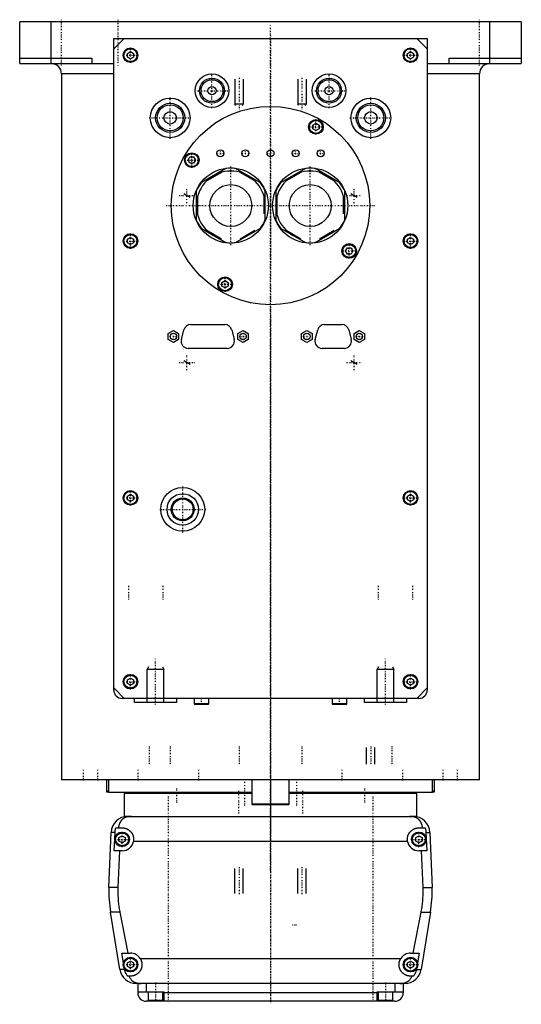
# Model space of a CAD drawing. Extents: x -120 to 120, y -82 to 389.
import ezdxf

# ---------------------------------------------------------------- set-up
doc = ezdxf.new("R2010")
doc.units = 0
doc.linetypes.add('CENTER', pattern=[1.5, 0.45, -0.5, 0.05, -0.5])
for name, color, linetype in [('AM_0', 7, 'CONTINUOUS'), ('AM_10', 7, 'CONTINUOUS'), ('AM_7', 7, 'CENTER')]:
    doc.layers.add(name, color=color, linetype=linetype)

msp = doc.modelspace()

# ---------------------------------------------------------------- linework, layer by layer
at = {"layer": 'AM_0', "color": 7, "linetype": 'CONTINUOUS'}
for p, q in [((-120, 368), (-120, 388)), ((120, 388), (-120, 388)), ((-105, 368), (-105, 388)), ((105, 368), (105, 388)), ((120, 388), (120, 368)), ((-70, 380), (-75, 375)), ((-75, 380), (75, 380)), ((-75, 68), (-75, 380)), ((75, 375), (70, 380)), ((75, 380), (75, 68)), ((-68.5, 372.87), (-67, 373.73)), ((-68.5, 371.13), (-68.5, 372.87)), ((-67, 373.73), (-65.5, 372.87)), ((-65.5, 372.87), (-65.5, 371.13)), ((65.5, 372.87), (67, 373.73)), ((65.5, 371.13), (65.5, 372.87)), ((67, 373.73), (68.5, 372.87)), ((68.5, 372.87), (68.5, 371.13)), ((-120, 370.5), (-85.5, 370.5)), ((-120, 368), (-75, 368)), ((-85.5, 370.5), (-85.5, 368)), ((-67, 370.27), (-68.5, 371.13)), ((-65.5, 371.13), (-67, 370.27)), ((67, 370.27), (65.5, 371.13)), ((68.5, 371.13), (67, 370.27)), ((74.98, 368), (120, 368)), ((85.5, 370.5), (120, 370.5)), ((85.5, 368), (85.5, 370.5)), ((-100, 363), (-100, 25)), ((-75, 363), (-100, 363)), ((100, 363), (75, 363)), ((100, 25), (100, 363)), ((20.25, 338.54), (21.75, 339.4)), ((20.25, 336.81), (20.25, 338.54)), ((21.75, 335.94), (20.25, 336.81)), ((21.75, 339.4), (23.25, 338.54)), ((23.25, 336.81), (21.75, 335.94)), ((23.25, 338.54), (23.25, 336.81)), ((-39.4, 321.75), (-38.54, 323.25)), ((-38.54, 320.25), (-39.4, 321.75)), ((-38.54, 323.25), (-36.81, 323.25)), ((-36.81, 323.25), (-35.94, 321.75)), ((-35.94, 321.75), (-36.81, 320.25)), ((-36.81, 320.25), (-38.54, 320.25)), ((-21.3, 317.73), (-33.2, 310.85)), ((-4.8, 310.85), (-16.7, 317.73)), ((16.7, 317.73), (4.8, 310.85)), ((33.2, 310.85), (21.3, 317.73)), ((-23.51, 315.87), (-30.49, 311.84)), ((-7.51, 311.84), (-14.49, 315.87)), ((14.49, 315.87), (7.51, 311.84)), ((30.49, 311.84), (23.51, 315.87)), ((-35.5, 306.88), (-35.5, 293.12)), ((-2.5, 293.12), (-2.5, 306.88)), ((2.5, 306.88), (2.5, 293.12)), ((35.5, 293.12), (35.5, 306.88)), ((-35, 304.03), (-35, 295.97)), ((-3, 295.97), (-3, 304.03)), ((3, 304.03), (3, 295.97)), ((35, 295.97), (35, 304.03)), ((-33.2, 289.15), (-21.3, 282.27)), ((-30.49, 288.16), (-23.51, 284.13)), ((-16.7, 282.27), (-4.8, 289.15)), ((-14.49, 284.13), (-7.51, 288.16)), ((4.8, 289.15), (16.7, 282.27)), ((7.51, 288.16), (14.49, 284.13)), ((21.3, 282.27), (33.2, 289.15)), ((23.51, 284.13), (30.49, 288.16)), ((-68.5, 283.87), (-67, 284.73)), ((-68.5, 282.13), (-68.5, 283.87)), ((-67, 284.73), (-65.5, 283.87)), ((-65.5, 283.87), (-65.5, 282.13)), ((65.5, 283.87), (67, 284.73)), ((65.5, 282.13), (65.5, 283.87)), ((67, 284.73), (68.5, 283.87)), ((68.5, 283.87), (68.5, 282.13)), ((-67, 281.27), (-68.5, 282.13)), ((-65.5, 282.13), (-67, 281.27)), ((35.94, 278.25), (36.81, 279.75)), ((36.81, 276.75), (35.94, 278.25)), ((36.81, 279.75), (38.54, 279.75)), ((38.54, 279.75), (39.4, 278.25)), ((39.4, 278.25), (38.54, 276.75)), ((67, 281.27), (65.5, 282.13)), ((68.5, 282.13), (67, 281.27)), ((38.54, 276.75), (36.81, 276.75)), ((-23.25, 263.19), (-21.75, 264.06)), ((-21.75, 264.06), (-20.25, 263.19)), ((-23.25, 261.46), (-23.25, 263.19)), ((-21.75, 260.6), (-23.25, 261.46)), ((-20.25, 261.46), (-21.75, 260.6)), ((-20.25, 263.19), (-20.25, 261.46)), ((-42.63, 235.87), (-41.42, 240.47)), ((-38.13, 243), (-21.87, 243)), ((-18.58, 240.47), (-17.37, 235.87)), ((21.37, 235.87), (22.58, 240.47)), ((25.87, 243), (34.13, 243)), ((37.42, 240.47), (38.63, 235.87)), ((-48.95, 238.74), (-46.45, 240.19)), ((-48.95, 235.86), (-48.95, 238.74)), ((-46.45, 234.41), (-48.95, 235.86)), ((-46.45, 240.19), (-43.95, 238.74)), ((-43.95, 235.86), (-46.45, 234.41)), ((-43.95, 238.74), (-43.95, 235.86)), ((-15.65, 238.74), (-13.15, 240.19)), ((-15.65, 235.86), (-15.65, 238.74)), ((-13.15, 234.41), (-15.65, 235.86)), ((-13.15, 240.19), (-10.65, 238.74)), ((-10.65, 235.86), (-13.15, 234.41)), ((-10.65, 238.74), (-10.65, 235.86)), ((14.9, 238.74), (17.4, 240.19)), ((14.9, 235.86), (14.9, 238.74)), ((17.4, 234.41), (14.9, 235.86)), ((17.4, 240.19), (19.9, 238.74)), ((19.9, 235.86), (17.4, 234.41)), ((19.9, 238.74), (19.9, 235.86)), ((40, 238.74), (42.5, 240.19)), ((40, 235.86), (40, 238.74)), ((42.5, 234.41), (40, 235.86)), ((42.5, 240.19), (45, 238.74)), ((45, 235.86), (42.5, 234.41)), ((45, 238.74), (45, 235.86)), ((-20.66, 231.6), (-39.34, 231.6)), ((35.34, 231.6), (24.66, 231.6)), ((-68.5, 160.87), (-67, 161.73)), ((-68.5, 159.13), (-68.5, 160.87)), ((-67, 161.73), (-65.5, 160.87)), ((-65.5, 160.87), (-65.5, 159.13)), ((65.5, 160.87), (67, 161.73)), ((65.5, 159.13), (65.5, 160.87)), ((67, 161.73), (68.5, 160.87)), ((68.5, 160.87), (68.5, 159.13)), ((-67, 158.27), (-68.5, 159.13)), ((-65.5, 159.13), (-67, 158.27)), ((67, 158.27), (65.5, 159.13)), ((68.5, 159.13), (67, 158.27)), ((-68.5, 72.87), (-67, 73.73)), ((-68.5, 71.13), (-68.5, 72.87)), ((-67, 70.27), (-68.5, 71.13)), ((-67, 73.73), (-65.5, 72.87)), ((-65.5, 71.13), (-67, 70.27)), ((-65.5, 72.87), (-65.5, 71.13)), ((65.5, 72.87), (67, 73.73)), ((65.5, 71.13), (65.5, 72.87)), ((67, 70.27), (65.5, 71.13)), ((67, 73.73), (68.5, 72.87)), ((68.5, 71.13), (67, 70.27)), ((68.5, 72.87), (68.5, 71.13)), ((-75, 69), (-70, 64)), ((70, 64), (75, 69)), ((71, 64), (-71, 64)), ((-65, 62), (-65, 64)), ((-45, 62), (-65, 62)), ((-45, 64), (-45, 62)), ((-36.5, 64), (-36.5, 61.4)), ((-36.5, 61.4), (-36.1, 61)), ((-29.5, 61.4), (-36.5, 61.4)), ((-29.9, 61), (-29.5, 61.4)), ((-29.5, 61.4), (-29.5, 64)), ((29.5, 64), (29.5, 61.4)), ((29.5, 61.4), (29.9, 61)), ((36.5, 61.4), (29.5, 61.4)), ((36.1, 61), (36.5, 61.4)), ((36.5, 61.4), (36.5, 64)), ((45, 62), (45, 64)), ((65, 62), (45, 62)), ((65, 64), (65, 62)), ((-29.9, 61), (-36.1, 61)), ((36.1, 61), (29.9, 61)), ((100, 25), (-100, 25)), ((-88.79, 25.01), (-88.79, 25)), ((-78.5, 25), (-78.5, 19.2)), ((-77.5, 25), (-77.5, 19)), ((-40.35, 25), (-40.35, 25)), ((-9, 25), (-9, 13.4)), ((9, 13.4), (9, 25)), ((40.35, 25), (40.35, 25)), ((77.5, 19), (77.5, 25)), ((78.5, 19.2), (78.5, 25)), ((88.79, 25), (88.79, 25.01)), ((-78.5, 19.7), (-77.56, 19.7)), ((-78.5, 19.2), (-77.56, 19.2)), ((-9.01, 19), (-77.5, 19)), ((-55, 19), (-55, 18.5)), ((77.5, 19), (9.01, 19)), ((55, 18.5), (55, 19)), ((77.56, 19.7), (78.5, 19.7)), ((77.56, 19.2), (78.5, 19.2)), ((-70, 18.5), (-70, 7.5)), ((-9.01, 18.5), (-70, 18.5)), ((70, 18.5), (9.01, 18.5)), ((70, 7.5), (70, 18.5)), ((-9, 13.4), (-8.6, 13)), ((9, 13.4), (-9, 13.4)), ((8.6, 13), (-8.6, 13)), ((8.6, 13), (9, 13.4)), ((-68.3, 7.5), (-70, 7.5)), ((-68.3, 7.5), (68.3, 7.5)), ((70, 7.5), (66.56, 7.5)), ((-73.97, 2), (-71, 2)), ((71, 2), (73.97, 2)), ((-77.28, -26.54), (-76.29, -0.2)), ((-74.4, -0.2), (-76.29, -0.2)), ((-74.75, -9), (-74.4, -0.2)), ((-72.5, -2.63), (-71, -1.77)), ((-72.5, -4.37), (-72.5, -2.63)), ((-71, -5.23), (-72.5, -4.37)), ((-71, -1.77), (-69.5, -2.63)), ((-69.5, -4.37), (-71, -5.23)), ((-69.5, -2.63), (-69.5, -4.37)), ((65.59, -4.5), (-65.59, -4.5)), ((69.5, -2.63), (71, -1.77)), ((69.5, -4.37), (69.5, -2.63)), ((71, -5.23), (69.5, -4.37)), ((71, -1.77), (72.5, -2.63)), ((72.5, -4.37), (71, -5.23)), ((72.5, -2.63), (72.5, -4.37)), ((74.4, -0.2), (76.29, -0.2)), ((74.4, -0.2), (74.75, -9)), ((76.29, -0.2), (77.28, -26.54)), ((-71, -9), (-74.75, -9)), ((-72.2, -9), (-72.97, -26.54)), ((74.75, -9), (71, -9)), ((72.97, -26.54), (72.2, -9)), ((-72.97, -26.54), (-77.28, -26.54)), ((72.97, -26.54), (77.28, -26.54)), ((-72.1, -65.78), (-76.54, -38.4)), ((-72.1, -38.4), (-76.54, -38.4)), ((-72.1, -38.4), (-68.19, -58)), ((68.19, -58), (72.1, -38.4)), ((72.1, -38.4), (76.54, -38.4)), ((76.54, -38.4), (72.1, -65.78)), ((-70.39, -62.62), (-71.21, -58)), ((-71.21, -58), (-67, -58)), ((-62.39, -60.5), (62.39, -60.5)), ((67, -58), (71.21, -58)), ((71.21, -58), (70.39, -62.62)), ((-69.82, -65.78), (-72.1, -65.78)), ((-69.82, -65.78), (-69.87, -65.5)), ((-68.5, -62.63), (-67, -61.77)), ((-68.5, -64.37), (-68.5, -62.63)), ((-67, -65.23), (-68.5, -64.37)), ((-67, -61.77), (-65.5, -62.63)), ((-65.5, -64.37), (-67, -65.23)), ((-65.5, -62.63), (-65.5, -64.37)), ((65.5, -62.63), (67, -61.77)), ((65.5, -64.37), (65.5, -62.63)), ((67, -65.23), (65.5, -64.37)), ((67, -61.77), (68.5, -62.63)), ((68.5, -64.37), (67, -65.23)), ((68.5, -62.63), (68.5, -64.37)), ((69.87, -65.5), (69.82, -65.78)), ((69.82, -65.78), (72.1, -65.78)), ((-67, -69), (-68.39, -69)), ((68.39, -69), (67, -69)), ((64.2, -72.5), (-64.2, -72.5)), ((-63.5, -72.5), (-63.5, -77)), ((-59.5, -72.5), (-59.5, -76.5)), ((59.5, -72.5), (59.5, -76.5)), ((63.5, -72.5), (63.5, -77)), ((-63.5, -76.5), (-51, -76.5)), ((-58.5, -76.5), (-58.5, -80.5)), ((-51.5, -80.5), (-51.5, -76.5)), ((-51, -76.5), (-51, -81)), ((51, -77), (-51, -77)), ((51, -81), (51, -76.5)), ((51, -76.5), (63.5, -76.5)), ((51.5, -76.5), (51.5, -80.5)), ((58.5, -80.5), (58.5, -76.5)), ((59.5, -81), (-59.5, -81)), ((-58.5, -80.5), (-51.5, -80.5)), ((-55, -81), (-55, -80.5)), ((51.5, -80.5), (58.5, -80.5)), ((55, -81), (55, -80.5))]:
    msp.add_line(p, q, dxfattribs=at)
for points in [[(-66.56, 7.5, 0), (-66.61, 7.5, 0), (-66.7, 7.5, 0), (-66.8, 7.5, 0), (-66.84, 7.5, 0), (-66.89, 7.49, 0), (-66.98, 7.49, 0), (-67.08, 7.49, 0), (-67.17, 7.48, 0), (-67.26, 7.47, 0), (-67.35, 7.47, 0), (-67.4, 7.46, 0), (-67.45, 7.46, 0), (-67.54, 7.45, 0), (-67.63, 7.44, 0), (-67.72, 7.42, 0), (-67.82, 7.41, 0), (-67.91, 7.4, 0), (-67.95, 7.39, 0), (-68, 7.38, 0), (-68.09, 7.37, 0), (-68.18, 7.35, 0), (-68.23, 7.34, 0), (-68.27, 7.33, 0), (-68.36, 7.31, 0), (-68.45, 7.29, 0), (-68.49, 7.28, 0), (-68.53, 7.27, 0), (-68.62, 7.24, 0), (-68.71, 7.22, 0), (-68.79, 7.2, 0), (-68.88, 7.17, 0), (-68.96, 7.14, 0), (-69, 7.13, 0), (-69.04, 7.11, 0), (-69.13, 7.08, 0), (-69.21, 7.05, 0), (-69.29, 7.02, 0), (-69.37, 6.99, 0), (-69.45, 6.96, 0), (-69.49, 6.94, 0), (-69.53, 6.92, 0), (-69.6, 6.89, 0), (-69.68, 6.85, 0), (-69.76, 6.81, 0), (-69.83, 6.77, 0), (-69.91, 6.74, 0), (-69.94, 6.72, 0), (-69.98, 6.69, 0), (-70.05, 6.65, 0), (-70.12, 6.61, 0), (-70.19, 6.57, 0), (-70.26, 6.52, 0), (-70.33, 6.48, 0), (-70.37, 6.46, 0), (-70.4, 6.43, 0), (-70.47, 6.39, 0), (-70.53, 6.34, 0), (-70.6, 6.29, 0), (-70.66, 6.24, 0), (-70.72, 6.19, 0), (-70.75, 6.17, 0), (-70.78, 6.14, 0), (-70.84, 6.09, 0), (-70.9, 6.04, 0), (-70.93, 6.01, 0), (-70.96, 5.98, 0), (-71.02, 5.93, 0), (-71.08, 5.87, 0), (-71.1, 5.85, 0), (-71.13, 5.82, 0), (-71.19, 5.76, 0), (-71.24, 5.71, 0), (-71.29, 5.65, 0), (-71.34, 5.59, 0), (-71.4, 5.53, 0), (-71.42, 5.5, 0), (-71.45, 5.47, 0), (-71.5, 5.41, 0), (-71.54, 5.35, 0), (-71.59, 5.28, 0), (-71.64, 5.22, 0), (-71.68, 5.16, 0), (-71.71, 5.12, 0), (-71.73, 5.09, 0), (-71.77, 5.02, 0), (-71.82, 4.96, 0), (-71.86, 4.89, 0), (-71.9, 4.82, 0), (-71.94, 4.75, 0), (-71.96, 4.72, 0), (-71.98, 4.68, 0), (-72.02, 4.61, 0), (-72.06, 4.54, 0), (-72.1, 4.46, 0), (-72.13, 4.39, 0), (-72.17, 4.32, 0), (-72.18, 4.28, 0), (-72.2, 4.24, 0), (-72.24, 4.16, 0), (-72.27, 4.09, 0), (-72.3, 4.01, 0), (-72.33, 3.93, 0), (-72.36, 3.85, 0), (-72.37, 3.81, 0), (-72.39, 3.77, 0), (-72.42, 3.69, 0), (-72.44, 3.61, 0), (-72.46, 3.57, 0), (-72.47, 3.52, 0), (-72.49, 3.44, 0), (-72.52, 3.36, 0), (-72.53, 3.32, 0), (-72.54, 3.27, 0), (-72.56, 3.19, 0), (-72.58, 3.1, 0), (-72.6, 3.02, 0), (-72.62, 2.93, 0), (-72.63, 2.84, 0), (-72.64, 2.8, 0), (-72.65, 2.76, 0), (-72.66, 2.67, 0), (-72.68, 2.58, 0), (-72.72, 2.27, 0), (-72.74, 2, 0)], [(72.74, 2, 0), (72.74, 2.05, 0), (72.73, 2.14, 0), (72.72, 2.23, 0), (72.72, 2.27, 0), (72.71, 2.32, 0), (72.7, 2.41, 0), (72.69, 2.5, 0), (72.68, 2.59, 0), (72.66, 2.68, 0), (72.65, 2.76, 0), (72.64, 2.81, 0), (72.63, 2.85, 0), (72.61, 2.94, 0), (72.6, 3.03, 0), (72.58, 3.11, 0), (72.56, 3.2, 0), (72.54, 3.28, 0), (72.52, 3.33, 0), (72.51, 3.37, 0), (72.49, 3.45, 0), (72.46, 3.53, 0), (72.45, 3.58, 0), (72.44, 3.62, 0), (72.41, 3.7, 0), (72.39, 3.78, 0), (72.37, 3.82, 0), (72.36, 3.86, 0), (72.33, 3.94, 0), (72.3, 4.01, 0), (72.27, 4.09, 0), (72.23, 4.17, 0), (72.2, 4.24, 0), (72.18, 4.28, 0), (72.17, 4.32, 0), (72.13, 4.39, 0), (72.1, 4.46, 0), (72.06, 4.54, 0), (72.02, 4.61, 0), (71.98, 4.68, 0), (71.96, 4.71, 0), (71.94, 4.75, 0), (71.9, 4.82, 0), (71.86, 4.89, 0), (71.82, 4.95, 0), (71.78, 5.02, 0), (71.73, 5.08, 0), (71.71, 5.12, 0), (71.69, 5.15, 0), (71.64, 5.21, 0), (71.6, 5.28, 0), (71.55, 5.34, 0), (71.5, 5.4, 0), (71.45, 5.46, 0), (71.43, 5.49, 0), (71.4, 5.52, 0), (71.35, 5.58, 0), (71.3, 5.64, 0), (71.25, 5.7, 0), (71.19, 5.75, 0), (71.14, 5.81, 0), (71.11, 5.84, 0), (71.08, 5.87, 0), (71.03, 5.92, 0), (70.97, 5.98, 0), (70.94, 6, 0), (70.91, 6.03, 0), (70.85, 6.08, 0), (70.79, 6.13, 0), (70.76, 6.16, 0), (70.73, 6.18, 0), (70.67, 6.23, 0), (70.6, 6.28, 0), (70.54, 6.33, 0), (70.47, 6.38, 0), (70.41, 6.43, 0), (70.37, 6.45, 0), (70.34, 6.47, 0), (70.27, 6.52, 0), (70.2, 6.56, 0), (70.13, 6.61, 0), (70.06, 6.65, 0), (69.99, 6.69, 0), (69.95, 6.71, 0), (69.91, 6.73, 0), (69.84, 6.77, 0), (69.76, 6.81, 0), (69.69, 6.85, 0), (69.61, 6.88, 0), (69.53, 6.92, 0), (69.5, 6.94, 0), (69.46, 6.95, 0), (69.38, 6.99, 0), (69.3, 7.02, 0), (69.22, 7.05, 0), (69.13, 7.08, 0), (69.05, 7.11, 0), (69.01, 7.13, 0), (68.97, 7.14, 0), (68.89, 7.17, 0), (68.8, 7.19, 0), (68.72, 7.22, 0), (68.63, 7.24, 0), (68.54, 7.27, 0), (68.5, 7.28, 0), (68.46, 7.29, 0), (68.37, 7.31, 0), (68.28, 7.33, 0), (68.23, 7.34, 0), (68.19, 7.35, 0), (68.1, 7.36, 0), (68.01, 7.38, 0), (67.96, 7.39, 0), (67.91, 7.4, 0), (67.82, 7.41, 0), (67.73, 7.42, 0), (67.64, 7.44, 0), (67.55, 7.45, 0), (67.45, 7.46, 0), (67.41, 7.46, 0), (67.36, 7.47, 0), (67.27, 7.47, 0), (67.17, 7.48, 0), (67.08, 7.49, 0), (66.99, 7.49, 0), (66.89, 7.49, 0), (66.85, 7.5, 0), (66.8, 7.5, 0), (66.7, 7.5, 0), (66.61, 7.5, 0), (66.56, 7.5, 0)], [(-74.4, -0.2, 0), (-74.39, -0.14, 0), (-74.39, -0.02, 0), (-74.38, 0.1, 0), (-74.37, 0.16, 0), (-74.37, 0.23, 0), (-74.35, 0.35, 0), (-74.34, 0.47, 0), (-74.32, 0.6, 0), (-74.3, 0.72, 0), (-74.28, 0.85, 0), (-74.27, 0.91, 0), (-74.26, 0.97, 0), (-74.23, 1.1, 0), (-74.2, 1.22, 0), (-74.17, 1.34, 0), (-74.14, 1.47, 0), (-74.1, 1.59, 0), (-74.09, 1.65, 0), (-74.07, 1.71, 0), (-74.03, 1.83, 0), (-73.99, 1.94, 0), (-73.97, 2, 0)], [(-71, 2, 0), (-70.96, 2, 0), (-70.87, 2, 0), (-70.78, 2, 0), (-70.73, 1.99, 0), (-70.69, 1.99, 0), (-70.6, 1.99, 0), (-70.51, 1.98, 0), (-70.42, 1.97, 0), (-70.33, 1.96, 0), (-70.24, 1.95, 0), (-70.19, 1.94, 0), (-70.15, 1.93, 0), (-70.06, 1.92, 0), (-69.97, 1.9, 0), (-69.88, 1.88, 0), (-69.79, 1.86, 0), (-69.7, 1.84, 0), (-69.65, 1.83, 0), (-69.61, 1.82, 0), (-69.52, 1.8, 0), (-69.43, 1.77, 0), (-69.38, 1.76, 0), (-69.34, 1.74, 0), (-69.25, 1.72, 0), (-69.17, 1.69, 0), (-69.12, 1.67, 0), (-69.08, 1.65, 0), (-68.99, 1.62, 0), (-68.91, 1.59, 0), (-68.82, 1.55, 0), (-68.74, 1.51, 0), (-68.66, 1.48, 0), (-68.61, 1.46, 0), (-68.57, 1.44, 0), (-68.49, 1.39, 0), (-68.41, 1.35, 0), (-68.33, 1.31, 0), (-68.25, 1.26, 0), (-68.17, 1.22, 0), (-68.14, 1.2, 0), (-68.1, 1.17, 0), (-68.02, 1.12, 0), (-67.95, 1.07, 0), (-67.87, 1.02, 0), (-67.8, 0.97, 0), (-67.73, 0.92, 0), (-67.69, 0.89, 0), (-67.66, 0.87, 0), (-67.59, 0.81, 0), (-67.52, 0.76, 0), (-67.45, 0.7, 0), (-67.39, 0.65, 0), (-67.32, 0.59, 0), (-67.29, 0.56, 0), (-67.26, 0.53, 0), (-67.2, 0.47, 0), (-67.14, 0.41, 0), (-67.08, 0.35, 0), (-67.02, 0.29, 0), (-66.96, 0.23, 0), (-66.93, 0.2, 0), (-66.9, 0.17, 0), (-66.84, 0.1, 0), (-66.79, 0.04, 0), (-66.76, 0, 0), (-66.73, -0.03, 0), (-66.68, -0.1, 0), (-66.62, -0.17, 0), (-66.6, -0.2, 0), (-66.57, -0.24, 0), (-66.52, -0.31, 0), (-66.47, -0.38, 0), (-66.42, -0.45, 0), (-66.37, -0.53, 0), (-66.32, -0.6, 0), (-66.3, -0.64, 0), (-66.28, -0.68, 0), (-66.23, -0.76, 0), (-66.19, -0.83, 0), (-66.15, -0.91, 0), (-66.11, -0.99, 0), (-66.06, -1.07, 0), (-66.05, -1.11, 0), (-66.03, -1.15, 0), (-65.99, -1.23, 0), (-65.95, -1.32, 0), (-65.92, -1.4, 0), (-65.88, -1.48, 0), (-65.85, -1.57, 0), (-65.84, -1.61, 0), (-65.82, -1.65, 0), (-65.79, -1.74, 0), (-65.76, -1.82, 0), (-65.74, -1.91, 0), (-65.71, -1.99, 0), (-65.69, -2.08, 0), (-65.68, -2.12, 0), (-65.66, -2.17, 0), (-65.64, -2.25, 0), (-65.62, -2.34, 0), (-65.61, -2.43, 0), (-65.59, -2.52, 0), (-65.57, -2.6, 0), (-65.57, -2.65, 0), (-65.56, -2.69, 0), (-65.55, -2.78, 0), (-65.54, -2.87, 0), (-65.53, -2.91, 0), (-65.53, -2.96, 0), (-65.52, -3.04, 0), (-65.51, -3.13, 0), (-65.51, -3.18, 0), (-65.51, -3.22, 0), (-65.5, -3.31, 0), (-65.5, -3.39, 0), (-65.5, -3.48, 0), (-65.5, -3.57, 0), (-65.5, -3.65, 0), (-65.5, -3.7, 0), (-65.51, -3.74, 0), (-65.51, -3.83, 0), (-65.52, -3.92, 0), (-65.52, -4.01, 0), (-65.53, -4.1, 0), (-65.54, -4.19, 0), (-65.55, -4.23, 0), (-65.55, -4.28, 0), (-65.57, -4.37, 0), (-65.58, -4.46, 0), (-65.59, -4.5, 0)], [(65.59, -4.5, 0), (65.58, -4.46, 0), (65.57, -4.37, 0), (65.55, -4.28, 0), (65.55, -4.23, 0), (65.54, -4.19, 0), (65.53, -4.1, 0), (65.52, -4.01, 0), (65.52, -3.92, 0), (65.51, -3.83, 0), (65.51, -3.74, 0), (65.5, -3.7, 0), (65.5, -3.65, 0), (65.5, -3.57, 0), (65.5, -3.48, 0), (65.5, -3.39, 0), (65.5, -3.31, 0), (65.51, -3.22, 0), (65.51, -3.18, 0), (65.51, -3.13, 0), (65.52, -3.04, 0), (65.53, -2.96, 0), (65.53, -2.91, 0), (65.54, -2.87, 0), (65.55, -2.78, 0), (65.56, -2.69, 0), (65.57, -2.65, 0), (65.57, -2.6, 0), (65.59, -2.52, 0), (65.61, -2.43, 0), (65.62, -2.34, 0), (65.64, -2.25, 0), (65.66, -2.17, 0), (65.68, -2.12, 0), (65.69, -2.08, 0), (65.71, -1.99, 0), (65.74, -1.91, 0), (65.76, -1.82, 0), (65.79, -1.74, 0), (65.82, -1.65, 0), (65.84, -1.61, 0), (65.85, -1.57, 0), (65.88, -1.48, 0), (65.92, -1.4, 0), (65.95, -1.32, 0), (65.99, -1.23, 0), (66.03, -1.15, 0), (66.05, -1.11, 0), (66.06, -1.07, 0), (66.11, -0.99, 0), (66.15, -0.91, 0), (66.19, -0.83, 0), (66.23, -0.76, 0), (66.28, -0.68, 0), (66.3, -0.64, 0), (66.32, -0.6, 0), (66.37, -0.53, 0), (66.42, -0.45, 0), (66.47, -0.38, 0), (66.52, -0.31, 0), (66.57, -0.24, 0), (66.6, -0.2, 0), (66.62, -0.17, 0), (66.68, -0.1, 0), (66.73, -0.03, 0), (66.76, 0, 0), (66.79, 0.04, 0), (66.84, 0.1, 0), (66.9, 0.17, 0), (66.93, 0.2, 0), (66.96, 0.23, 0), (67.02, 0.29, 0), (67.08, 0.35, 0), (67.14, 0.41, 0), (67.2, 0.47, 0), (67.26, 0.53, 0), (67.29, 0.56, 0), (67.32, 0.59, 0), (67.39, 0.65, 0), (67.45, 0.7, 0), (67.52, 0.76, 0), (67.59, 0.81, 0), (67.66, 0.87, 0), (67.69, 0.89, 0), (67.73, 0.92, 0), (67.8, 0.97, 0), (67.87, 1.02, 0), (67.95, 1.07, 0), (68.02, 1.12, 0), (68.1, 1.17, 0), (68.14, 1.2, 0), (68.17, 1.22, 0), (68.25, 1.26, 0), (68.33, 1.31, 0), (68.41, 1.35, 0), (68.49, 1.39, 0), (68.57, 1.44, 0), (68.61, 1.46, 0), (68.66, 1.48, 0), (68.74, 1.51, 0), (68.82, 1.55, 0), (68.91, 1.59, 0), (68.99, 1.62, 0), (69.08, 1.65, 0), (69.12, 1.67, 0), (69.17, 1.69, 0), (69.25, 1.72, 0), (69.34, 1.74, 0), (69.38, 1.76, 0), (69.43, 1.77, 0), (69.52, 1.8, 0), (69.61, 1.82, 0), (69.65, 1.83, 0), (69.7, 1.84, 0), (69.79, 1.86, 0), (69.88, 1.88, 0), (69.97, 1.9, 0), (70.06, 1.92, 0), (70.15, 1.93, 0), (70.19, 1.94, 0), (70.24, 1.95, 0), (70.33, 1.96, 0), (70.42, 1.97, 0), (70.51, 1.98, 0), (70.6, 1.99, 0), (70.69, 1.99, 0), (70.73, 1.99, 0), (70.78, 2, 0), (70.87, 2, 0), (70.96, 2, 0), (71, 2, 0)], [(73.97, 2, 0), (73.99, 1.94, 0), (74.03, 1.83, 0), (74.07, 1.71, 0), (74.09, 1.65, 0), (74.1, 1.59, 0), (74.14, 1.47, 0), (74.17, 1.34, 0), (74.2, 1.22, 0), (74.23, 1.1, 0), (74.26, 0.97, 0), (74.27, 0.91, 0), (74.28, 0.85, 0), (74.3, 0.72, 0), (74.32, 0.6, 0), (74.34, 0.47, 0), (74.35, 0.35, 0), (74.37, 0.23, 0), (74.37, 0.16, 0), (74.38, 0.1, 0), (74.39, -0.02, 0), (74.39, -0.14, 0), (74.4, -0.2, 0)], [(-72.97, -26.54, 0), (-72.99, -26.87, 0), (-73.01, -27.51, 0), (-73.02, -28.16, 0), (-73.02, -28.47, 0), (-73.02, -28.79, 0), (-73.02, -29.43, 0), (-73, -30.07, 0), (-72.98, -30.72, 0), (-72.96, -31.37, 0), (-72.92, -32.03, 0), (-72.9, -32.36, 0), (-72.87, -32.69, 0), (-72.82, -33.35, 0), (-72.75, -34.02, 0), (-72.68, -34.69, 0), (-72.59, -35.36, 0), (-72.5, -36.04, 0), (-72.45, -36.38, 0), (-72.4, -36.71, 0), (-72.29, -37.39, 0), (-72.17, -38.06, 0), (-72.1, -38.4, 0)], [(72.1, -38.4, 0), (72.17, -38.06, 0), (72.29, -37.39, 0), (72.4, -36.71, 0), (72.45, -36.38, 0), (72.5, -36.04, 0), (72.59, -35.36, 0), (72.68, -34.69, 0), (72.75, -34.02, 0), (72.82, -33.35, 0), (72.87, -32.69, 0), (72.9, -32.36, 0), (72.92, -32.03, 0), (72.96, -31.37, 0), (72.98, -30.72, 0), (73, -30.07, 0), (73.02, -29.43, 0), (73.02, -28.79, 0), (73.02, -28.47, 0), (73.02, -28.16, 0), (73.01, -27.51, 0), (72.99, -26.87, 0), (72.97, -26.54, 0)], [(-62.39, -60.5, 0), (-62.36, -60.55, 0), (-62.3, -60.65, 0), (-62.24, -60.74, 0), (-62.21, -60.79, 0), (-62.18, -60.84, 0), (-62.13, -60.95, 0), (-62.08, -61.05, 0), (-62.03, -61.15, 0), (-61.98, -61.26, 0), (-61.93, -61.36, 0), (-61.91, -61.41, 0), (-61.89, -61.47, 0), (-61.85, -61.57, 0), (-61.81, -61.68, 0), (-61.77, -61.79, 0), (-61.74, -61.9, 0), (-61.71, -62.01, 0), (-61.69, -62.06, 0), (-61.68, -62.12, 0), (-61.65, -62.23, 0), (-61.62, -62.34, 0), (-61.61, -62.39, 0), (-61.6, -62.45, 0), (-61.58, -62.56, 0), (-61.56, -62.66, 0), (-61.56, -62.72, 0), (-61.55, -62.77, 0), (-61.53, -62.88, 0), (-61.52, -62.99, 0), (-61.51, -63.1, 0), (-61.51, -63.21, 0), (-61.5, -63.31, 0), (-61.5, -63.37, 0), (-61.5, -63.42, 0), (-61.5, -63.52, 0), (-61.5, -63.63, 0), (-61.5, -63.73, 0), (-61.51, -63.84, 0), (-61.52, -63.95, 0), (-61.52, -64, 0), (-61.53, -64.05, 0), (-61.54, -64.16, 0), (-61.55, -64.26, 0), (-61.57, -64.37, 0), (-61.59, -64.47, 0), (-61.61, -64.58, 0), (-61.62, -64.63, 0), (-61.63, -64.69, 0), (-61.65, -64.79, 0), (-61.68, -64.9, 0), (-61.71, -65, 0), (-61.74, -65.1, 0), (-61.77, -65.21, 0), (-61.79, -65.26, 0), (-61.81, -65.31, 0), (-61.84, -65.41, 0), (-61.88, -65.51, 0), (-61.92, -65.61, 0), (-61.96, -65.71, 0), (-62.01, -65.81, 0), (-62.03, -65.86, 0), (-62.05, -65.9, 0), (-62.1, -66, 0), (-62.15, -66.1, 0), (-62.18, -66.14, 0), (-62.2, -66.19, 0), (-62.26, -66.28, 0), (-62.31, -66.37, 0), (-62.34, -66.42, 0), (-62.37, -66.46, 0), (-62.43, -66.55, 0), (-62.49, -66.64, 0), (-62.55, -66.73, 0), (-62.61, -66.81, 0), (-62.67, -66.9, 0), (-62.71, -66.94, 0), (-62.74, -66.98, 0), (-62.81, -67.06, 0), (-62.87, -67.14, 0), (-62.94, -67.21, 0), (-63.01, -67.29, 0), (-63.09, -67.36, 0), (-63.12, -67.4, 0), (-63.16, -67.44, 0), (-63.23, -67.51, 0), (-63.31, -67.58, 0), (-63.38, -67.64, 0), (-63.46, -67.71, 0), (-63.55, -67.78, 0), (-63.59, -67.81, 0), (-63.63, -67.85, 0), (-63.71, -67.91, 0), (-63.8, -67.97, 0), (-63.89, -68.04, 0), (-63.98, -68.1, 0), (-64.07, -68.15, 0), (-64.12, -68.18, 0), (-64.16, -68.21, 0), (-64.26, -68.27, 0), (-64.36, -68.32, 0), (-64.45, -68.37, 0), (-64.55, -68.43, 0), (-64.65, -68.47, 0), (-64.7, -68.5, 0), (-64.76, -68.52, 0), (-64.86, -68.57, 0), (-64.96, -68.61, 0), (-65.02, -68.63, 0), (-65.07, -68.65, 0), (-65.17, -68.69, 0), (-65.28, -68.72, 0), (-65.34, -68.74, 0), (-65.39, -68.76, 0), (-65.5, -68.79, 0), (-65.61, -68.82, 0), (-65.72, -68.85, 0), (-65.83, -68.87, 0), (-65.94, -68.9, 0), (-66, -68.91, 0), (-66.05, -68.92, 0), (-66.16, -68.94, 0), (-66.27, -68.95, 0), (-66.39, -68.97, 0), (-66.5, -68.98, 0), (-66.61, -68.99, 0), (-66.67, -68.99, 0), (-66.72, -68.99, 0), (-66.83, -69, 0), (-66.94, -69, 0), (-67, -69, 0)], [(67, -69, 0), (66.94, -69, 0), (66.83, -69, 0), (66.72, -68.99, 0), (66.67, -68.99, 0), (66.61, -68.99, 0), (66.5, -68.98, 0), (66.39, -68.97, 0), (66.27, -68.95, 0), (66.16, -68.94, 0), (66.05, -68.92, 0), (66, -68.91, 0), (65.94, -68.9, 0), (65.83, -68.87, 0), (65.72, -68.85, 0), (65.61, -68.82, 0), (65.5, -68.79, 0), (65.39, -68.76, 0), (65.34, -68.74, 0), (65.28, -68.72, 0), (65.17, -68.69, 0), (65.07, -68.65, 0), (65.02, -68.63, 0), (64.96, -68.61, 0), (64.86, -68.57, 0), (64.76, -68.52, 0), (64.7, -68.5, 0), (64.65, -68.47, 0), (64.55, -68.43, 0), (64.45, -68.37, 0), (64.36, -68.32, 0), (64.26, -68.27, 0), (64.16, -68.21, 0), (64.12, -68.18, 0), (64.07, -68.15, 0), (63.98, -68.1, 0), (63.89, -68.04, 0), (63.8, -67.97, 0), (63.71, -67.91, 0), (63.63, -67.85, 0), (63.59, -67.81, 0), (63.55, -67.78, 0), (63.46, -67.71, 0), (63.38, -67.64, 0), (63.31, -67.58, 0), (63.23, -67.51, 0), (63.16, -67.44, 0), (63.12, -67.4, 0), (63.09, -67.36, 0), (63.01, -67.29, 0), (62.94, -67.21, 0), (62.87, -67.14, 0), (62.81, -67.06, 0), (62.74, -66.98, 0), (62.71, -66.94, 0), (62.67, -66.9, 0), (62.61, -66.81, 0), (62.55, -66.73, 0), (62.49, -66.64, 0), (62.43, -66.55, 0), (62.37, -66.46, 0), (62.34, -66.42, 0), (62.31, -66.37, 0), (62.26, -66.28, 0), (62.2, -66.19, 0), (62.18, -66.14, 0), (62.15, -66.1, 0), (62.1, -66, 0), (62.05, -65.9, 0), (62.03, -65.86, 0), (62.01, -65.81, 0), (61.96, -65.71, 0), (61.92, -65.61, 0), (61.88, -65.51, 0), (61.84, -65.41, 0), (61.81, -65.31, 0), (61.79, -65.26, 0), (61.77, -65.21, 0), (61.74, -65.1, 0), (61.71, -65, 0), (61.68, -64.9, 0), (61.65, -64.79, 0), (61.63, -64.69, 0), (61.62, -64.63, 0), (61.61, -64.58, 0), (61.59, -64.47, 0), (61.57, -64.37, 0), (61.55, -64.26, 0), (61.54, -64.16, 0), (61.53, -64.05, 0), (61.52, -64, 0), (61.52, -63.95, 0), (61.51, -63.84, 0), (61.5, -63.73, 0), (61.5, -63.63, 0), (61.5, -63.52, 0), (61.5, -63.42, 0), (61.5, -63.37, 0), (61.5, -63.31, 0), (61.51, -63.21, 0), (61.51, -63.1, 0), (61.52, -62.99, 0), (61.53, -62.88, 0), (61.55, -62.77, 0), (61.56, -62.72, 0), (61.56, -62.66, 0), (61.58, -62.56, 0), (61.6, -62.45, 0), (61.61, -62.39, 0), (61.62, -62.34, 0), (61.65, -62.23, 0), (61.68, -62.12, 0), (61.69, -62.06, 0), (61.71, -62.01, 0), (61.74, -61.9, 0), (61.77, -61.79, 0), (61.81, -61.68, 0), (61.85, -61.57, 0), (61.89, -61.47, 0), (61.91, -61.41, 0), (61.93, -61.36, 0), (61.98, -61.26, 0), (62.03, -61.15, 0), (62.08, -61.05, 0), (62.13, -60.95, 0), (62.18, -60.84, 0), (62.21, -60.79, 0), (62.24, -60.74, 0), (62.3, -60.65, 0), (62.36, -60.55, 0), (62.39, -60.5, 0)], [(-68.39, -69, 0), (-68.45, -68.92, 0), (-68.56, -68.77, 0), (-68.67, -68.61, 0), (-68.72, -68.53, 0), (-68.77, -68.45, 0), (-68.88, -68.28, 0), (-68.98, -68.11, 0), (-69.07, -67.93, 0), (-69.17, -67.75, 0), (-69.26, -67.57, 0), (-69.3, -67.47, 0), (-69.34, -67.38, 0), (-69.42, -67.19, 0), (-69.49, -67.01, 0), (-69.55, -66.83, 0), (-69.61, -66.65, 0), (-69.66, -66.46, 0), (-69.69, -66.37, 0), (-69.71, -66.27, 0), (-69.76, -66.08, 0), (-69.8, -65.88, 0), (-69.82, -65.78, 0)], [(69.82, -65.78, 0), (69.8, -65.88, 0), (69.76, -66.08, 0), (69.71, -66.27, 0), (69.69, -66.37, 0), (69.66, -66.46, 0), (69.61, -66.65, 0), (69.55, -66.83, 0), (69.49, -67.01, 0), (69.42, -67.19, 0), (69.34, -67.38, 0), (69.3, -67.47, 0), (69.26, -67.57, 0), (69.17, -67.75, 0), (69.07, -67.93, 0), (68.98, -68.11, 0), (68.88, -68.28, 0), (68.77, -68.45, 0), (68.72, -68.53, 0), (68.67, -68.61, 0), (68.56, -68.77, 0), (68.45, -68.92, 0), (68.39, -69, 0)], [(-67.64, -69, 0), (-67.57, -69.19, 0), (-67.42, -69.55, 0), (-67.24, -69.89, 0), (-67.14, -70.05, 0), (-67.04, -70.21, 0), (-66.82, -70.51, 0), (-66.59, -70.78, 0), (-66.32, -71.04, 0), (-66.16, -71.19, 0), (-66.11, -71.23, 0), (-66.07, -71.27, 0), (-66.04, -71.29, 0), (-66.02, -71.31, 0), (-65.97, -71.34, 0), (-65.92, -71.38, 0), (-65.87, -71.42, 0), (-65.81, -71.45, 0), (-65.76, -71.49, 0), (-65.73, -71.51, 0), (-65.71, -71.53, 0), (-65.65, -71.56, 0), (-65.6, -71.6, 0), (-65.57, -71.61, 0), (-65.54, -71.63, 0), (-65.49, -71.66, 0), (-65.43, -71.69, 0), (-65.4, -71.71, 0), (-65.38, -71.73, 0), (-65.32, -71.76, 0), (-65.26, -71.79, 0), (-65.2, -71.82, 0), (-65.14, -71.85, 0), (-65.08, -71.88, 0), (-65.05, -71.89, 0), (-65.02, -71.91, 0), (-64.96, -71.93, 0), (-64.9, -71.96, 0), (-64.83, -71.99, 0), (-64.77, -72.01, 0), (-64.71, -72.04, 0), (-64.68, -72.05, 0), (-64.64, -72.06, 0), (-64.58, -72.09, 0), (-64.52, -72.11, 0), (-64.45, -72.13, 0), (-64.39, -72.15, 0), (-64.32, -72.17, 0), (-64.29, -72.18, 0), (-64.25, -72.19, 0), (-64.19, -72.21, 0), (-64.12, -72.23, 0), (-64.05, -72.25, 0), (-63.98, -72.27, 0), (-63.92, -72.28, 0), (-63.88, -72.29, 0), (-63.85, -72.3, 0), (-63.78, -72.31, 0), (-63.71, -72.33, 0), (-63.64, -72.34, 0), (-63.57, -72.36, 0), (-63.5, -72.37, 0), (-63.46, -72.38, 0), (-63.43, -72.38, 0), (-63.36, -72.39, 0), (-63.28, -72.41, 0), (-63.25, -72.41, 0), (-63.21, -72.42, 0), (-63.14, -72.43, 0), (-63.07, -72.43, 0), (-63.03, -72.44, 0), (-62.99, -72.44, 0), (-62.92, -72.45, 0), (-62.85, -72.46, 0), (-62.77, -72.46, 0), (-62.7, -72.47, 0), (-62.63, -72.48, 0), (-62.59, -72.48, 0), (-62.55, -72.48, 0), (-62.48, -72.49, 0), (-62.41, -72.49, 0), (-62.15, -72.5, 0), (-61.92, -72.5, 0)], [(61.92, -72.5, 0), (62.15, -72.5, 0), (62.41, -72.49, 0), (62.48, -72.49, 0), (62.55, -72.48, 0), (62.59, -72.48, 0), (62.63, -72.48, 0), (62.7, -72.47, 0), (62.77, -72.46, 0), (62.85, -72.46, 0), (62.92, -72.45, 0), (62.99, -72.44, 0), (63.03, -72.44, 0), (63.07, -72.43, 0), (63.14, -72.43, 0), (63.21, -72.42, 0), (63.25, -72.41, 0), (63.28, -72.41, 0), (63.36, -72.39, 0), (63.43, -72.38, 0), (63.46, -72.38, 0), (63.5, -72.37, 0), (63.57, -72.36, 0), (63.64, -72.34, 0), (63.71, -72.33, 0), (63.78, -72.31, 0), (63.86, -72.3, 0), (63.89, -72.29, 0), (63.93, -72.28, 0), (63.99, -72.26, 0), (64.06, -72.25, 0), (64.13, -72.23, 0), (64.2, -72.21, 0), (64.27, -72.19, 0), (64.3, -72.18, 0), (64.33, -72.17, 0), (64.4, -72.15, 0), (64.47, -72.13, 0), (64.53, -72.1, 0), (64.6, -72.08, 0), (64.66, -72.06, 0), (64.69, -72.04, 0), (64.72, -72.03, 0), (64.79, -72.01, 0), (64.85, -71.98, 0), (64.91, -71.95, 0), (64.97, -71.93, 0), (65.03, -71.9, 0), (65.06, -71.89, 0), (65.09, -71.87, 0), (65.15, -71.84, 0), (65.21, -71.81, 0), (65.27, -71.78, 0), (65.33, -71.75, 0), (65.39, -71.72, 0), (65.42, -71.7, 0), (65.45, -71.69, 0), (65.5, -71.65, 0), (65.56, -71.62, 0), (65.59, -71.6, 0), (65.61, -71.59, 0), (65.67, -71.55, 0), (65.72, -71.52, 0), (65.75, -71.5, 0), (65.78, -71.48, 0), (65.83, -71.44, 0), (65.88, -71.41, 0), (65.93, -71.37, 0), (65.98, -71.33, 0), (66.03, -71.29, 0), (66.06, -71.27, 0), (66.08, -71.25, 0), (66.13, -71.21, 0), (66.18, -71.17, 0), (66.34, -71.03, 0), (66.6, -70.77, 0), (66.84, -70.49, 0), (67.05, -70.19, 0), (67.15, -70.03, 0), (67.25, -69.87, 0), (67.42, -69.54, 0), (67.57, -69.18, 0), (67.64, -69, 0)]]:
    msp.add_polyline3d(points, dxfattribs=at)
for centre, radius in [((-67, 372), 3.5), ((-67, 372), 3.1), ((67, 372), 3.5), ((67, 372), 3.1), ((-28, 355), 8), ((-28, 355), 6), ((-28, 355), 5.25), ((28, 355), 8), ((28, 355), 6), ((28, 355), 5.25), ((-28, 355), 2), ((28, 355), 2), ((-48, 342), 9.5), ((-48, 342), 7), ((48, 342), 9.5), ((48, 342), 7), ((-48, 342), 6.25), ((-48, 342), 3), ((0, 300), 47.5), ((48, 342), 6.25), ((48, 342), 3), ((21.75, 337.67), 3.5), ((21.75, 337.67), 3.1), ((-24, 325), 1.65), ((-12, 325), 1.65), ((0, 325), 1.65), ((12, 325), 1.65), ((24, 325), 1.65), ((-37.67, 321.75), 3.5), ((-37.67, 321.75), 3.1), ((-19, 300), 18), ((19, 300), 18), ((-19, 300), 10), ((19, 300), 10), ((-67, 283), 3.5), ((-67, 283), 3.1), ((67, 283), 3.5), ((67, 283), 3.1), ((37.67, 278.25), 3.5), ((37.67, 278.25), 3.1), ((-21.75, 262.33), 3.5), ((-21.75, 262.33), 3.1), ((-46.45, 237.3), 1.55), ((-13.15, 237.3), 1.55), ((17.4, 237.3), 1.55), ((42.5, 237.3), 1.55), ((-67, 160), 3.5), ((-67, 160), 3.1), ((-42, 154.5), 10.5), ((-42, 154.5), 7.5), ((67, 160), 3.5), ((67, 160), 3.1), ((-42, 154.5), 5.5), ((-42, 154.5), 5), ((-67, 72), 3.5), ((67, 72), 3.5), ((-67, 72), 3.1), ((67, 72), 3.1), ((-71, -3.5), 3.5), ((71, -3.5), 3.5), ((-71, -3.5), 3.1), ((71, -3.5), 3.1), ((-67, -63.5), 3.5), ((-67, -63.5), 3.1), ((67, -63.5), 3.5), ((67, -63.5), 3.1)]:
    msp.add_circle(centre, radius, dxfattribs=at)
for centre, radius, start, end in [((-105, 363), 5, 0, 90), ((105, 363), 5, 90, 180), ((-19, 300), 16.5, 0, 240), ((-19, 300), 17.87, 82.6199, 97.3801), ((19, 300), 16.5, 0, 240), ((19, 300), 17.87, 82.6199, 97.3801), ((-19, 300), 17.88, 142.6199, 157.3801), ((-19, 300), 17.88, 22.6199, 37.3801), ((19, 300), 17.88, 142.6199, 157.3801), ((19, 300), 17.88, 22.6199, 37.3801), ((-19, 300), 17.88, 202.6199, 217.3801), ((-19, 300), 17.88, 322.6199, 337.3801), ((19, 300), 17.88, 202.6199, 217.3801), ((19, 300), 17.88, 322.6199, 337.3801), ((-19, 300), 17.87, 262.6199, 277.3801), ((19, 300), 17.87, 262.6199, 277.3801), ((-38.13, 239.6), 3.4, 90, 165.2564), ((-21.87, 239.6), 3.4, 14.7436, 90), ((25.87, 239.6), 3.4, 90, 165.2564), ((34.13, 239.6), 3.4, 14.7436, 90), ((-39.34, 235), 3.4, 165.2564, 270), ((-20.66, 235), 3.4, 270, 14.7436), ((24.66, 235), 3.4, 165.2564, 270), ((35.34, 235), 3.4, 270, 14.7436), ((-71, 68), 4, 180, 270), ((71, 68), 4, 270, 0), ((-68.3, -0.5), 8, 90, 177.861), ((68.3, -0.5), 8, 2.139, 90), ((-71, -3.5), 5.5, 270, 349.5243), ((71, -3.5), 5.5, 190.4757, 270), ((-17.32, -28.78), 60, 177.861, 189.225), ((17.32, -28.78), 60, 350.775, 2.139), ((-67, -63.5), 5.5, 33.0557, 90), ((67, -63.5), 5.5, 90, 146.9443), ((-64.2, -64.5), 8, 189.225, 270), ((64.2, -64.5), 8, 270, 350.775), ((-59.5, -77), 4, 180, 270), ((59.5, -77), 4, 270, 0)]:
    msp.add_arc(centre, radius, start, end, dxfattribs=at)
at = {"layer": 'AM_10', "color": 7, "linetype": 'CONTINUOUS'}
for p, q in [((-17, 360.5), (-17, 348.5)), ((-13, 360.5), (-13, 348.5)), ((13, 360.5), (13, 348.5)), ((17, 360.5), (17, 348.5)), ((-13, 348.5), (-17, 348.5)), ((-16.62, 347.84), (-17, 348.5)), ((-13.38, 347.84), (-13, 348.5)), ((17, 348.5), (13, 348.5)), ((13.38, 347.84), (13, 348.5)), ((16.62, 347.84), (17, 348.5)), ((-38.5, 303.93), (-41.5, 305.67)), ((41.5, 303.93), (38.5, 305.67)), ((-38.5, 223.93), (-41.5, 225.67)), ((41.5, 223.93), (38.5, 225.67)), ((-58.32, 79.17), (-59, 78)), ((-59, 62), (-59, 78)), ((-59, 78), (-51, 78)), ((-51.68, 79.17), (-51, 78)), ((-51, 62), (-51, 78)), ((51.68, 79.17), (51, 78)), ((51, 62), (51, 78)), ((51, 78), (59, 78)), ((58.32, 79.17), (59, 78)), ((59, 62), (59, 78)), ((46, 32.5), (46, 40.5)), ((50, 32.5), (50, 40.5)), ((-17, -29.5), (-17, -17.5)), ((-13, -29.5), (-13, -17.5)), ((13, -29.5), (13, -17.5)), ((17, -29.5), (17, -17.5))]:
    msp.add_line(p, q, dxfattribs=at)
at = {"layer": 'AM_7', "color": 4, "linetype": 'CENTER'}
for p, q in [((-100, 367), (-100, 389)), ((-73, 389), (-73, 367)), ((100, 367), (100, 389)), ((0, -18.4), (0, 386.4)), ((0, 381.5), (0, -80.5)), ((-67, 368.32), (-67, 375.68)), ((67, 368.32), (67, 375.68)), ((-70.68, 372), (-63.33, 372)), ((63.32, 372), (70.67, 372)), ((-28, 346.6), (-28, 363.4)), ((28, 346.6), (28, 363.4)), ((-15, 361.2), (-15, 345.8)), ((15, 361.2), (15, 345.8)), ((-36.4, 355), (-19.6, 355)), ((19.6, 355), (36.4, 355)), ((-48, 332.02), (-48, 351.98)), ((48, 332.02), (48, 351.98)), ((-57.98, 342), (-38.03, 342)), ((21.75, 334), (21.75, 341.35)), ((38.02, 342), (57.97, 342)), ((18.07, 337.67), (25.43, 337.67)), ((-37.67, 318.07), (-37.67, 325.43)), ((-24, 323.27), (-24, 326.73)), ((-12, 323.27), (-12, 326.73)), ((12, 323.27), (12, 326.73)), ((24, 323.27), (24, 326.73)), ((-41.35, 321.75), (-34, 321.75)), ((-25.73, 325), (-22.27, 325)), ((-13.73, 325), (-10.27, 325)), ((-1.73, 325), (1.73, 325)), ((10.27, 325), (13.73, 325)), ((22.27, 325), (25.73, 325)), ((-19, 281.1), (-19, 318.9)), ((19, 281.1), (19, 318.9)), ((-40, 301.12), (-40, 308.48)), ((0, 309.2), (0, 271.8)), ((40, 301.12), (40, 308.48)), ((-43.68, 304.8), (-36.33, 304.8)), ((36.32, 304.8), (43.67, 304.8)), ((-49.88, 300), (49.87, 300)), ((-70.68, 283), (-63.33, 283)), ((-67, 279.32), (-67, 286.68)), ((63.32, 283), (70.67, 283)), ((67, 279.32), (67, 286.68)), ((34, 278.25), (41.35, 278.25)), ((37.67, 274.57), (37.67, 281.93)), ((-21.75, 258.65), (-21.75, 266)), ((-25.43, 262.33), (-18.08, 262.33)), ((0, 247.5), (0, -82.5)), ((-48.08, 237.3), (-44.82, 237.3)), ((-46.45, 235.67), (-46.45, 238.93)), ((-14.78, 237.3), (-11.52, 237.3)), ((-13.15, 235.67), (-13.15, 238.93)), ((15.77, 237.3), (19.03, 237.3)), ((17.4, 235.67), (17.4, 238.93)), ((40.87, 237.3), (44.13, 237.3)), ((42.5, 235.67), (42.5, 238.93)), ((-40, 221.12), (-40, 228.47)), ((40, 221.12), (40, 228.47)), ((-43.68, 224.8), (-36.33, 224.8)), ((36.32, 224.8), (43.67, 224.8)), ((-42, 143.47), (-42, 165.53)), ((-67, 156.32), (-67, 163.68)), ((67, 156.32), (67, 163.68)), ((-70.68, 160), (-63.33, 160)), ((63.32, 160), (70.67, 160)), ((-53.03, 154.5), (-30.98, 154.5)), ((-68, 117.9), (-68, 111.3)), ((-51.5, 117.9), (-51.5, 111.3)), ((51.5, 117.9), (51.5, 111.3)), ((68, 117.9), (68, 111.3)), ((-55, 61), (-55, 83)), ((55, 61), (55, 83)), ((-67, 68.33), (-67, 75.67)), ((67, 68.33), (67, 75.67)), ((-70.68, 72), (-63.33, 72)), ((63.32, 72), (70.67, 72)), ((-33, 60.85), (-33, 64.15)), ((33, 60.85), (33, 64.15)), ((-58, 40.9), (-58, 32.1)), ((-48, 40.9), (-48, 32.1)), ((-15, 40.9), (-15, 32.1)), ((15, 40.9), (15, 32.1)), ((48, 40.9), (48, 32.1)), ((58, 40.9), (58, 32.1)), ((-89.5, 24.75), (-89.5, 30.25)), ((-82.69, 24.75), (-82.69, 30.25)), ((-63.29, 24.75), (-63.29, 30.25)), ((-34.25, 24.75), (-34.25, 30.25)), ((34.25, 24.75), (34.25, 30.25)), ((63.29, 24.75), (63.29, 30.25)), ((82.69, 24.75), (82.69, 30.25)), ((89.5, 24.75), (89.5, 30.25)), ((-12.5, 24.05), (-12.5, 11.95)), ((0, 27.07), (0, -0.38)), ((12.5, 24.05), (12.5, 11.95)), ((-45, 20.8), (-45, 14.2)), ((-15.35, 19.7), (-15.35, 8.7)), ((15.35, 19.7), (15.35, 8.7)), ((45, 20.8), (45, 14.2)), ((-49, 17), (-49, -82)), ((49, 17), (49, -82)), ((-71, -7.18), (-71, 0.18)), ((71, -7.18), (71, 0.18)), ((-74.68, -3.5), (-67.33, -3.5)), ((67.32, -3.5), (74.67, -3.5)), ((-15, -16.9), (-15, -30.1)), ((15, -16.9), (15, -30.1)), ((10.45, -44.5), (12.65, -44.5)), ((-67, -67.17), (-67, -59.83)), ((67, -67.17), (67, -59.83)), ((-70.68, -63.5), (-63.33, -63.5)), ((63.32, -63.5), (70.67, -63.5)), ((-55, -72.1), (-55, -80.9)), ((55, -72.1), (55, -80.9))]:
    msp.add_line(p, q, dxfattribs=at)

doc.saveas('drawing.dxf')
